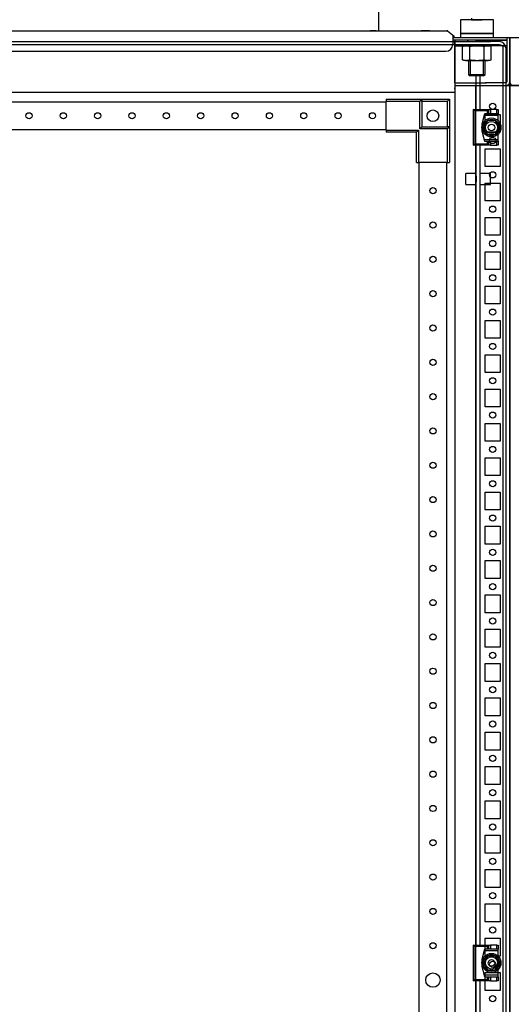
# Model space of a CAD drawing. Header units: inches. Extents: x 481 to 6166, y 980 to 4930.
# Tile 72 of 99: x 3541 to 3899, y 2883 to 3600. Entities that reach past the tile are written whole.
import ezdxf

# ---------------------------------------------------------------- set-up
doc = ezdxf.new("R2010")
doc.units = ezdxf.units.IN
doc.header["$MEASUREMENT"] = 0
doc.layers.add('HANDLE_ROTARY', color=7, linetype='Continuous')
doc.styles.get("Standard").update_dxf_attribs({"font": 'ARIALN.TTF'})
doc.dimstyles.get("Standard").update_dxf_attribs({"dimtxt": 25, "dimasz": 20, "dimexe": 5, "dimexo": 5, "dimgap": 10, "dimtad": 0, "dimtih": 1, "dimtoh": 1, "dimzin": 0, "dimdsep": 46, "dimtxsty": 'Standard', "dimcen": 10, "dimadec": 0, "dimazin": 0, "dimtfac": 1, "dimtofl": 0, "dimtmove": 0, "dimatfit": 3, "dimfxl": 1, "dimtolj": 1, "dimtzin": 0, "dimarcsym": 0})

# ---------------------------------------------------------------- blocks, each defined once
blk = doc.blocks.new('ENCL_FRONT')
for p, q in [((388, 2114.5), (364, 2114.5)), ((364, 2114.5), (364, 2104.5)), ((372.13, 2114.5), (372.14, 2114.5)), ((372.14, 2114.5), (372.2, 2114.5)), ((372.2, 2114.5), (372.29, 2114.5)), ((372.29, 2114.5), (372.45, 2114.5)), ((372.45, 2114.5), (372.6, 2114.5)), ((372.6, 2114.5), (372.79, 2114.5)), ((372.79, 2114.5), (373.02, 2114.5)), ((373.02, 2114.5), (373.3, 2114.5)), ((373.3, 2114.5), (373.54, 2114.5)), ((373.54, 2114.5), (373.83, 2114.5)), ((373.83, 2114.5), (374.14, 2114.5)), ((374.14, 2114.5), (374.49, 2114.5)), ((374.49, 2114.5), (374.79, 2114.5)), ((374.79, 2114.5), (375.11, 2114.5)), ((375.11, 2114.5), (375.46, 2114.5)), ((375.46, 2114.5), (375.82, 2114.5)), ((375.82, 2114.5), (376.14, 2114.5)), ((376.14, 2114.5), (376.45, 2114.5)), ((376.45, 2114.5), (376.82, 2114.5)), ((376.82, 2114.5), (377.17, 2114.5)), ((377.17, 2114.5), (377.49, 2114.5)), ((377.49, 2114.5), (377.79, 2114.5)), ((377.79, 2114.5), (378.14, 2114.5)), ((378.14, 2114.5), (378.44, 2114.5)), ((378.44, 2114.5), (378.72, 2114.5)), ((378.72, 2114.5), (378.95, 2114.5)), ((378.95, 2114.5), (379.22, 2114.5)), ((379.22, 2114.5), (379.41, 2114.5)), ((379.41, 2114.5), (379.61, 2114.5)), ((379.61, 2114.5), (379.73, 2114.5)), ((379.73, 2114.5), (379.78, 2114.5)), ((379.78, 2114.5), (379.82, 2114.5)), ((379.82, 2114.5), (379.86, 2114.5)), ((379.86, 2114.5), (379.87, 2114.5)), ((379.87, 2114.5), (379.87, 2114.5)), ((388, 2104.5), (388, 2114.5)), ((-400, 2069.49), (-400, 2101.5)), ((-400, 2101.5), (-358.5, 2101.5)), ((-353.73, 2106.5), (353.36, 2106.5)), ((-353.73, 2106.5), (354.09, 2106.5)), ((302.72, 2106.5), (298.28, 2106.5)), ((341.5, 2106.5), (335.5, 2106.5)), ((354.73, 2106.27), (359.36, 2102.39)), ((358.5, 2102.97), (358.5, 2096.5)), ((358.71, 2101.62), (358.5, 2101.8)), ((358.5, 2101.5), (359.85, 2101.5)), ((358.5, 2101.5), (360, 2101.5)), ((359.36, 2102.39), (358.71, 2101.62)), ((360, 2101.5), (400, 2101.5)), ((388, 2104.5), (364, 2104.5)), ((364, 2104.5), (388, 2104.5)), ((364, 2104.5), (364, 2101.5)), ((382.25, 2104.5), (369.75, 2104.5)), ((382, 2104.5), (370, 2104.5)), ((371.07, 2104.5), (380.93, 2104.5)), ((388, 2101.5), (388, 2104.5)), ((397.9, 2101.5), (397.9, 2069.3)), ((400, 2101.5), (400, 2066.5)), ((-400, 2098.5), (-400, 2098.5)), ((-400, 2098.5), (-400, 2066.5)), ((359.85, 2099.5), (358.5, 2099.5)), ((360, 2099.5), (358.5, 2099.5)), ((375, 2099.5), (358.5, 2099.5)), ((359.85, 2099.5), (359.85, 2099.5)), ((360, 2099.5), (360, 2069.18)), ((382.92, 2099.5), (360, 2099.5)), ((360, 2068.5), (360, 2098.9)), ((360.01, 2098.9), (360, 2098.9)), ((360, 2095.5), (375, 2095.5)), ((360.03, 2098.9), (360.01, 2098.9)), ((367.7, 2095.5), (365.61, 2094.94)), ((365.61, 2085.26), (365.61, 2094.94)), ((384.3, 2095.5), (367.7, 2095.5)), ((369, 2099.5), (370, 2099.5)), ((369.5, 2099.5), (370, 2099.5)), ((370, 2095.5), (369.5, 2095.5)), ((370, 2095.5), (382, 2095.5)), ((370.8, 2085.26), (370.8, 2094.94)), ((375, 2099.5), (383, 2099.5)), ((383, 2095.5), (375, 2095.5)), ((381.2, 2085.26), (381.2, 2094.94)), ((382, 2099.5), (383, 2099.5)), ((382, 2099.5), (382.5, 2099.5)), ((382.5, 2095.5), (382, 2095.5)), ((397.9, 2099.5), (382.92, 2099.5)), ((383, 2099.5), (397, 2099.5)), ((397.9, 2095.5), (383, 2095.5)), ((386.39, 2094.94), (384.3, 2095.5)), ((386.39, 2085.26), (386.39, 2094.94)), ((396.7, 2099.5), (395.5, 2099.5)), ((395.5, 2095.5), (397.5, 2095.5)), ((396.7, 2099.5), (397, 2099.5)), ((397, 2099.5), (397.9, 2099.5)), ((397.5, 2095.5), (397, 2095.5)), ((397.5, 2099.5), (397.5, 2099.5)), ((397.9, 2098.51), (397.94, 2098.51)), ((397.94, 2098.51), (397.97, 2098.51)), ((397.97, 2098.51), (397.99, 2098.51)), ((397.99, 2098.51), (398, 2098.51)), ((-353.5, 2091.5), (353.5, 2091.5)), ((365.61, 2085.26), (367.7, 2084.7)), ((367.7, 2084.7), (384.3, 2084.7)), ((370, 2084.7), (382, 2084.7)), ((370, 2084.7), (370, 2074.57)), ((371.07, 2084.7), (371.07, 2073.5)), ((380.93, 2073.5), (380.93, 2084.7)), ((382, 2074.57), (382, 2084.7)), ((384.3, 2084.7), (386.39, 2085.26)), ((370, 2074.57), (382, 2074.57)), ((370, 2074.57), (371.07, 2073.5)), ((380.93, 2073.5), (371.07, 2073.5)), ((380.93, 2073.5), (382, 2074.57)), ((-400, 2066.5), (-400, 171.5)), ((-375, 2066.5), (-400, 2066.5)), ((-400, 2066.5), (-385.25, 2066.5)), ((360, 2068.5), (360, 2061.57)), ((360, 2068.5), (382.92, 2068.5)), ((360, 2066.5), (400, 2066.5)), ((360, 2065.73), (360, 2065.17)), ((375, 2066.5), (375, 171.5)), ((375, 2066.5), (400, 2066.5)), ((397.1, 2068.5), (382, 2068.5)), ((393, 2068.5), (382, 2068.5)), ((389.75, 2068.5), (385.25, 2068.5)), ((385.25, 2066.5), (389.75, 2066.5)), ((397.9, 2069.49), (397.94, 2069.49)), ((400, 2069.49), (400, 2069.49)), ((400, 171.5), (400, 2066.5)), ((360, 2061.57), (-360, 2061.57)), ((360, 2065.17), (360, 2064.87)), ((360, 2064.23), (360, 2064.87)), ((360, 2064.2), (360, 2064.23)), ((360, 2061.57), (360, 171.5)), ((382, 2032.5), (382, 2045.5)), ((382, 2045.5), (393, 2045.5)), ((393, 2045.5), (393, 2032.5)), ((393, 2032.5), (382, 2032.5)), ((382, 2007.5), (382, 2020.5)), ((382, 2020.5), (393, 2020.5)), ((393, 2020.5), (393, 2007.5)), ((393, 2007.5), (382, 2007.5)), ((382, 1982.5), (382, 1995.5)), ((382, 1995.5), (393, 1995.5)), ((393, 1995.5), (393, 1982.5)), ((393, 1982.5), (382, 1982.5)), ((382, 1957.5), (382, 1970.5)), ((382, 1970.5), (393, 1970.5)), ((393, 1970.5), (393, 1957.5)), ((393, 1957.5), (382, 1957.5)), ((382, 1932.5), (382, 1945.5)), ((382, 1945.5), (393, 1945.5)), ((393, 1945.5), (393, 1932.5)), ((393, 1932.5), (382, 1932.5)), ((382, 1907.5), (382, 1920.5)), ((382, 1920.5), (393, 1920.5)), ((393, 1920.5), (393, 1907.5)), ((393, 1907.5), (382, 1907.5)), ((382, 1882.5), (382, 1895.5)), ((382, 1895.5), (393, 1895.5)), ((393, 1895.5), (393, 1882.5)), ((393, 1882.5), (382, 1882.5)), ((382, 1857.5), (382, 1870.5)), ((382, 1870.5), (393, 1870.5)), ((393, 1870.5), (393, 1857.5)), ((393, 1857.5), (382, 1857.5)), ((382, 1832.5), (382, 1845.5)), ((382, 1845.5), (393, 1845.5)), ((393, 1845.5), (393, 1832.5)), ((393, 1832.5), (382, 1832.5)), ((382, 1807.5), (382, 1820.5)), ((382, 1820.5), (393, 1820.5)), ((393, 1820.5), (393, 1807.5)), ((393, 1807.5), (382, 1807.5)), ((382, 1782.5), (382, 1795.5)), ((382, 1795.5), (393, 1795.5)), ((393, 1795.5), (393, 1782.5)), ((393, 1782.5), (382, 1782.5)), ((382, 1757.5), (382, 1770.5)), ((382, 1770.5), (393, 1770.5)), ((393, 1770.5), (393, 1757.5)), ((393, 1757.5), (382, 1757.5)), ((382, 1732.5), (382, 1745.5)), ((382, 1745.5), (393, 1745.5)), ((393, 1745.5), (393, 1732.5)), ((393, 1732.5), (382, 1732.5)), ((382, 1707.5), (382, 1720.5)), ((382, 1720.5), (393, 1720.5)), ((393, 1720.5), (393, 1707.5)), ((393, 1707.5), (382, 1707.5)), ((382, 1682.5), (382, 1695.5)), ((382, 1695.5), (393, 1695.5)), ((393, 1695.5), (393, 1682.5)), ((393, 1682.5), (382, 1682.5)), ((382, 1657.5), (382, 1670.5)), ((382, 1670.5), (393, 1670.5)), ((393, 1670.5), (393, 1657.5)), ((393, 1657.5), (382, 1657.5)), ((382, 1632.5), (382, 1645.5)), ((382, 1645.5), (393, 1645.5)), ((393, 1645.5), (393, 1632.5)), ((393, 1632.5), (382, 1632.5)), ((382, 1607.5), (382, 1620.5)), ((382, 1620.5), (393, 1620.5)), ((393, 1620.5), (393, 1607.5)), ((393, 1607.5), (382, 1607.5)), ((382, 1582.5), (382, 1595.5)), ((382, 1595.5), (393, 1595.5)), ((393, 1595.5), (393, 1582.5)), ((393, 1582.5), (382, 1582.5)), ((382, 1557.5), (382, 1570.5)), ((382, 1570.5), (393, 1570.5)), ((393, 1570.5), (393, 1557.5)), ((393, 1557.5), (382, 1557.5)), ((382, 1532.5), (382, 1545.5)), ((382, 1545.5), (393, 1545.5)), ((393, 1545.5), (393, 1532.5)), ((393, 1532.5), (382, 1532.5)), ((382, 1507.5), (382, 1520.5)), ((382, 1520.5), (393, 1520.5)), ((393, 1520.5), (393, 1507.5)), ((393, 1507.5), (382, 1507.5)), ((382, 1482.5), (382, 1495.5)), ((382, 1495.5), (393, 1495.5)), ((393, 1495.5), (393, 1482.5)), ((393, 1482.5), (382, 1482.5)), ((382, 1457.5), (382, 1470.5)), ((382, 1470.5), (393, 1470.5)), ((393, 1470.5), (393, 1457.5)), ((393, 1457.5), (382, 1457.5)), ((382, 1432.5), (382, 1445.5)), ((382, 1445.5), (393, 1445.5)), ((393, 1445.5), (393, 1432.5)), ((393, 1432.5), (382, 1432.5)), ((382, 1407.5), (382, 1420.5)), ((382, 1420.5), (393, 1420.5)), ((393, 1420.5), (393, 1407.5)), ((393, 1407.5), (382, 1407.5))]:
    blk.add_line(p, q)
for centre in [(387.5, 2051.4), (387.5, 2026.5), (387.5, 2001.5), (387.5, 1976.5), (387.5, 1951.5), (387.5, 1926.5), (387.5, 1901.5), (387.5, 1876.5), (387.5, 1851.5), (387.5, 1826.5), (387.5, 1801.5), (387.5, 1776.5), (387.5, 1751.5), (387.5, 1726.5), (387.5, 1701.5), (387.5, 1676.5), (387.5, 1651.5), (387.5, 1626.5), (387.5, 1601.5), (387.5, 1576.5), (387.5, 1551.5), (387.5, 1526.5), (387.5, 1501.5), (387.5, 1476.5), (387.5, 1451.5), (387.5, 1426.5), (387.5, 1401.5)]:
    blk.add_circle(centre, 2.25)
for centre, radius, start, end in [((376, 2115.5), 4, 180, 194.47751), ((354.09, 2105.5), 1, 50, 90), ((353.5, 2096.5), 5, 270, 0), ((368.88, 2082.54), 12.83, 101.45405, 104.794), ((368.34, 2085.22), 10.1, 97.25185, 101.45405), ((368.24, 2085.98), 9.33, 93.51871, 97.25185), ((368.2, 2086.58), 8.73, 90, 93.51871), ((368.2, 2086.58), 8.73, 89.54305, 90), ((368.2, 2086.54), 8.77, 85.87993, 89.54305), ((368.16, 2085.89), 9.42, 82.45854, 85.87993), ((368.06, 2085.13), 10.18, 78.4273, 82.45854), ((367.52, 2082.5), 12.87, 75.206, 78.4273), ((377.35, 2046.04), 49.34, 95.929, 97.63074), ((376.27, 2056.5), 38.82, 93.76615, 95.929), ((376.07, 2059.47), 35.85, 91.83054, 93.76615), ((376, 2061.77), 33.55, 89.76216, 91.83054), ((376, 2061.62), 33.69, 87.85704, 89.76216), ((375.9, 2059.11), 36.2, 86.08416, 87.85704), ((375.7, 2056.18), 39.14, 84.01026, 86.08416), ((374.63, 2045.91), 49.47, 82.36926, 84.01026), ((384.47, 2082.54), 12.83, 101.45405, 104.794), ((383.93, 2085.22), 10.1, 97.25185, 101.45405), ((383.83, 2085.98), 9.33, 93.51871, 97.25185), ((383.79, 2086.58), 8.73, 90, 93.51871), ((383.79, 2086.58), 8.73, 89.54305, 90), ((383.79, 2086.54), 8.77, 85.87993, 89.54305), ((383.75, 2085.89), 9.42, 82.45854, 85.87993), ((383.65, 2085.13), 10.18, 78.4273, 82.45854), ((383.11, 2082.5), 12.87, 75.206, 78.4273), ((368.89, 2097.7), 12.87, 255.206, 258.4273), ((368.35, 2095.07), 10.18, 258.4273, 262.45854), ((368.25, 2094.31), 9.42, 262.45854, 265.87993), ((368.2, 2093.66), 8.77, 265.87993, 269.54305), ((368.2, 2093.62), 8.73, 269.54305, 270), ((368.2, 2093.62), 8.73, 270, 273.51871), ((368.17, 2094.22), 9.33, 273.51871, 277.25185), ((368.07, 2094.98), 10.1, 277.25185, 281.45405), ((367.53, 2097.66), 12.83, 281.45405, 284.794), ((377.37, 2134.29), 49.47, 262.36926, 264.01026), ((376.29, 2124.02), 39.14, 264.01026, 266.08416), ((376.09, 2121.09), 36.2, 266.08416, 267.85704), ((376, 2118.58), 33.69, 267.85704, 269.76216), ((376, 2118.43), 33.55, 269.76216, 271.83054), ((375.93, 2120.73), 35.85, 271.83054, 273.76615), ((375.73, 2123.7), 38.82, 273.76615, 275.929), ((374.64, 2134.16), 49.34, 275.929, 277.63074), ((384.48, 2097.7), 12.87, 255.206, 258.4273), ((383.94, 2095.07), 10.18, 258.4273, 262.45854), ((383.84, 2094.31), 9.42, 262.45854, 265.87993), ((383.79, 2093.66), 8.77, 265.87993, 269.54305), ((383.79, 2093.62), 8.73, 269.54305, 270), ((383.79, 2093.62), 8.73, 270, 273.51871), ((383.76, 2094.22), 9.33, 273.51871, 277.25185), ((383.66, 2094.98), 10.1, 277.25185, 281.45405), ((383.12, 2097.66), 12.83, 281.45405, 284.794), ((-397.2, 2069.3), 2.8, 180, 270), ((397.1, 2069.3), 0.8, 270, 360), ((397.2, 2069.3), 2.8, 270, 0)]:
    blk.add_arc(centre, radius, start, end)
blk = doc.blocks.new('DOOR_FRONT')
for p, q in [((-386, 0), (386, 0)), ((386, 0), (386, 0)), ((392.5, 0), (386, 0)), ((392.5, 0), (392.5, 0)), ((392.5, 0), (392.5, 0)), ((394.22, -0.34), (392.5, 0)), ((-386, -2), (386, -2)), ((386, -2), (386, -2)), ((386, -2), (392.5, -2)), ((392.5, -2), (392.5, -2)), ((392.5, -2), (393.46, -2.19)), ((393.46, -2.19), (394.27, -2.73)), ((395.68, -1.32), (394.22, -0.34)), ((394.27, -2.73), (394.81, -3.54)), ((394.81, -3.54), (395, -4.5)), ((395, -4.5), (395, -1962.5)), ((396.66, -2.78), (395.68, -1.32)), ((397, -4.5), (396.66, -2.78)), ((397, -4.5), (397, -1962.5)), ((378.5, -24.5), (375.5, -24.5)), ((375.5, -49.5), (375.5, -24.5)), ((378.5, -49.5), (378.5, -24.5)), ((310, -42), (336, -42)), ((310, -42), (310, -43.5)), ((334.5, -43.5), (336, -42)), ((336, -42), (336, -62)), ((336, -43.5), (336, -42)), ((336, -42), (356, -42)), ((354.8, -43.2), (355.1, -42.9)), ((355.1, -42.9), (355.38, -42.62)), ((355.38, -42.62), (355.63, -42.37)), ((355.63, -42.37), (355.79, -42.21)), ((355.79, -42.21), (355.91, -42.09)), ((355.91, -42.09), (355.98, -42.02)), ((355.98, -42.02), (356, -42)), ((356, -42), (356, -62)), ((310, -44), (-310, -44)), ((310, -64.5), (310, -43.5)), ((334.5, -43.5), (310, -43.5)), ((334.5, -63.5), (334.5, -43.5)), ((354.5, -43.5), (336, -43.5)), ((336, -43.5), (336, -62)), ((354.5, -43.5), (354.8, -43.2)), ((354.5, -62), (354.5, -43.5)), ((373.41, -49.5), (384.81, -49.5)), ((373.41, -49.5), (375.31, -49.5)), ((374.41, -50.5), (373.41, -49.5)), ((373.41, -49.5), (373.41, -75.5)), ((375.31, -49.5), (375.5, -49.5)), ((378.5, -49.5), (378.81, -49.5)), ((384.81, -49.5), (383.81, -50.5)), ((384.81, -49.5), (385.81, -49.5)), ((384.81, -52.5), (384.81, -49.5)), ((390.41, -49.5), (385.81, -49.5)), ((385.81, -49.5), (385.81, -52.5)), ((390.41, -49.5), (391.41, -49.5)), ((390.41, -52.5), (390.41, -49.5)), ((391.41, -49.5), (391.41, -52.5)), ((383.81, -50.5), (374.41, -50.5)), ((374.41, -50.5), (374.41, -74.5)), ((381.61, -52.5), (379.61, -60)), ((381.34, -53.5), (379.61, -60)), ((381.61, -52.5), (381.34, -53.5)), ((381.34, -53.5), (391.41, -53.5)), ((391.41, -52.5), (381.61, -52.5)), ((383.81, -52.5), (381.61, -52.5)), ((383.81, -52.5), (383.81, -50.5)), ((384.81, -52.5), (383.81, -52.5)), ((385.81, -52.5), (384.81, -52.5)), ((390.41, -52.5), (385.81, -52.5)), ((391.41, -52.5), (390.41, -52.5)), ((391.41, -53.5), (391.41, -52.5)), ((391.41, -57.54), (391.41, -53.5)), ((-310, -64), (310, -64)), ((310, -64.5), (310, -66)), ((310, -64.5), (333.5, -64.5)), ((333.5, -64.5), (332, -66)), ((333.5, -64.5), (333.5, -88)), ((334.5, -63.5), (336, -62)), ((354.5, -63.5), (334.5, -63.5)), ((336, -62), (356, -62)), ((336, -62), (354.5, -62)), ((354.5, -63.5), (356, -62)), ((356, -62), (354.5, -62)), ((354.5, -88), (354.5, -63.5)), ((356, -62), (356, -88)), ((379.61, -60), (379.61, -65)), ((383.72, -57.5), (380.83, -62.5)), ((381.54, -61.28), (380.83, -62.5)), ((380.83, -62.5), (383.72, -67.5)), ((380.83, -62.5), (381.22, -63.17)), ((381.22, -63.17), (381.61, -63.85)), ((382.25, -60.05), (381.54, -61.28)), ((381.61, -63.85), (381.96, -64.45)), ((381.96, -64.45), (382.31, -65.05)), ((382.59, -59.45), (382.25, -60.05)), ((382.94, -58.85), (382.59, -59.45)), ((383.33, -58.17), (382.94, -58.85)), ((383.72, -57.5), (383.33, -58.17)), ((389.49, -57.5), (383.72, -57.5)), ((385.13, -57.5), (383.72, -57.5)), ((386.54, -57.5), (385.13, -57.5)), ((387.24, -57.5), (386.54, -57.5)), ((387.94, -57.5), (387.24, -57.5)), ((388.72, -57.5), (387.94, -57.5)), ((389.49, -57.5), (388.72, -57.5)), ((388.99, -62.5), (388.99, -62.5)), ((392.38, -62.5), (389.49, -57.5)), ((390.2, -58.72), (389.49, -57.5)), ((389.49, -67.5), (392.38, -62.5)), ((390.91, -59.95), (390.2, -58.72)), ((391.25, -60.55), (390.91, -59.95)), ((390.97, -64.95), (391.68, -63.72)), ((391.6, -61.15), (391.25, -60.55)), ((391.99, -61.83), (391.6, -61.15)), ((391.68, -63.72), (392.38, -62.5)), ((392.38, -62.5), (391.99, -61.83)), ((332, -66), (310, -66)), ((332, -88), (332, -66)), ((379.61, -65), (381.34, -71.5)), ((379.61, -65), (381.61, -72.5)), ((391.41, -71.5), (381.34, -71.5)), ((381.34, -71.5), (381.61, -72.5)), ((382.31, -65.05), (383.02, -66.28)), ((383.02, -66.28), (383.72, -67.5)), ((383.72, -67.5), (389.49, -67.5)), ((383.72, -67.5), (384.5, -67.5)), ((384.5, -67.5), (385.28, -67.5)), ((385.28, -67.5), (385.97, -67.5)), ((385.97, -67.5), (386.67, -67.5)), ((386.67, -67.5), (388.08, -67.5)), ((388.08, -67.5), (389.49, -67.5)), ((389.49, -67.5), (389.88, -66.83)), ((389.88, -66.83), (390.27, -66.15)), ((390.27, -66.15), (390.62, -65.55)), ((390.62, -65.55), (390.97, -64.95)), ((391.41, -71.5), (391.41, -67.46)), ((391.41, -72.5), (391.41, -71.5)), ((373.41, -75.5), (374.41, -74.5)), ((384.81, -75.5), (373.41, -75.5)), ((375.31, -75.5), (373.41, -75.5)), ((374.41, -74.5), (383.81, -74.5)), ((375.5, -75.5), (375.31, -75.5)), ((375.5, -658), (375.5, -75.5)), ((378.5, -658), (378.5, -75.5)), ((378.81, -75.5), (378.5, -75.5)), ((381.61, -72.5), (383.81, -72.5)), ((381.61, -72.5), (391.41, -72.5)), ((383.81, -74.5), (383.81, -72.5)), ((383.81, -72.5), (384.81, -72.5)), ((383.81, -74.5), (384.81, -75.5)), ((384.81, -72.5), (385.81, -72.5)), ((384.81, -75.5), (384.81, -72.5)), ((385.81, -75.5), (384.81, -75.5)), ((385.81, -72.5), (390.41, -72.5)), ((385.81, -72.5), (385.81, -75.5)), ((385.81, -75.5), (390.41, -75.5)), ((390.41, -72.5), (391.41, -72.5)), ((390.41, -75.5), (390.41, -72.5)), ((391.41, -75.5), (390.41, -75.5)), ((391.41, -72.5), (391.41, -75.5)), ((332, -88), (333.5, -88)), ((354.5, -88), (333.5, -88)), ((333.99, -1879), (333.99, -88)), ((353.99, -88), (353.99, -1879)), ((354.5, -88), (356, -88)), ((368, -104), (368, -96)), ((375.5, -96), (368, -96)), ((375.5, -104), (375.5, -96)), ((375.5, -98), (375.5, -102)), ((378.5, -104), (378.5, -96)), ((386, -96), (378.5, -96)), ((378.5, -102), (378.5, -98)), ((386, -104), (386, -96)), ((368, -104), (375.5, -104)), ((378.5, -104), (386, -104)), ((373.41, -658), (384.81, -658)), ((373.41, -658), (375.31, -658)), ((374.41, -659), (373.41, -658)), ((373.41, -658), (373.41, -684)), ((383.81, -659), (374.41, -659)), ((374.41, -659), (374.41, -683)), ((375.31, -658), (375.5, -658)), ((378.5, -658), (378.81, -658)), ((384.81, -658), (383.81, -659)), ((383.81, -661), (383.81, -659)), ((384.81, -658), (385.81, -658)), ((384.81, -661), (384.81, -658)), ((390.41, -658), (385.81, -658)), ((385.81, -658), (385.81, -661)), ((390.41, -658), (391.41, -658)), ((390.41, -661), (390.41, -658)), ((391.41, -658), (391.41, -661)), ((381.61, -661), (379.61, -668.5)), ((381.34, -662), (379.61, -668.5)), ((383.72, -666), (380.83, -671)), ((381.61, -661), (381.34, -662)), ((381.34, -662), (391.41, -662)), ((391.41, -661), (381.61, -661)), ((383.81, -661), (381.61, -661)), ((383.33, -666.67), (382.94, -667.35)), ((383.72, -666), (383.33, -666.67)), ((389.49, -666), (383.72, -666)), ((385.13, -666), (383.72, -666)), ((384.81, -661), (383.81, -661)), ((385.81, -661), (384.81, -661)), ((386.54, -666), (385.13, -666)), ((390.41, -661), (385.81, -661)), ((387.24, -666), (386.54, -666)), ((387.94, -666), (387.24, -666)), ((388.72, -666), (387.94, -666)), ((389.49, -666), (388.72, -666)), ((392.38, -671), (389.49, -666)), ((390.2, -667.22), (389.49, -666)), ((391.41, -661), (390.41, -661)), ((391.41, -662), (391.41, -661)), ((391.41, -666.04), (391.41, -662)), ((379.61, -668.5), (379.61, -673.5)), ((379.61, -673.5), (381.34, -680)), ((379.61, -673.5), (381.61, -681)), ((381.54, -669.78), (380.83, -671)), ((380.83, -671), (383.72, -676)), ((380.83, -671), (381.22, -671.67)), ((381.22, -671.67), (381.61, -672.35)), ((382.25, -668.55), (381.54, -669.78)), ((381.61, -672.35), (381.96, -672.95)), ((381.96, -672.95), (382.31, -673.55)), ((382.59, -667.95), (382.25, -668.55)), ((382.31, -673.55), (383.02, -674.78)), ((382.94, -667.35), (382.59, -667.95)), ((388.99, -671), (388.99, -671)), ((389.49, -676), (392.38, -671)), ((390.91, -668.45), (390.2, -667.22)), ((390.27, -674.65), (390.62, -674.05)), ((390.62, -674.05), (390.97, -673.45)), ((391.25, -669.05), (390.91, -668.45)), ((390.97, -673.45), (391.68, -672.22)), ((391.6, -669.65), (391.25, -669.05)), ((391.99, -670.33), (391.6, -669.65)), ((391.68, -672.22), (392.38, -671)), ((392.38, -671), (391.99, -670.33)), ((391.41, -680), (381.34, -680)), ((381.34, -680), (381.61, -681)), ((381.61, -681), (383.81, -681)), ((381.61, -681), (391.41, -681)), ((383.02, -674.78), (383.72, -676)), ((383.72, -676), (389.49, -676)), ((383.72, -676), (384.5, -676)), ((383.81, -683), (383.81, -681)), ((383.81, -681), (384.81, -681)), ((384.5, -676), (385.28, -676)), ((384.81, -681), (385.81, -681)), ((384.81, -684), (384.81, -681)), ((385.28, -676), (385.97, -676)), ((385.81, -681), (390.41, -681)), ((385.81, -681), (385.81, -684)), ((385.97, -676), (386.67, -676)), ((386.67, -676), (388.08, -676)), ((388.08, -676), (389.49, -676)), ((389.49, -676), (389.88, -675.33)), ((389.88, -675.33), (390.27, -674.65)), ((390.41, -681), (391.41, -681)), ((390.41, -684), (390.41, -681)), ((391.41, -680), (391.41, -675.96)), ((391.41, -681), (391.41, -680)), ((391.41, -681), (391.41, -684)), ((373.41, -684), (374.41, -683)), ((384.81, -684), (373.41, -684)), ((375.31, -684), (373.41, -684)), ((374.41, -683), (383.81, -683)), ((375.5, -684), (375.31, -684)), ((375.5, -878), (375.5, -684)), ((378.5, -878), (378.5, -684)), ((378.81, -684), (378.5, -684)), ((383.81, -683), (384.81, -684)), ((385.81, -684), (384.81, -684)), ((385.81, -684), (390.41, -684)), ((391.41, -684), (390.41, -684))]:
    blk.add_line(p, q)
for centre, radius in [((344, -54), 4.25), ((50, -54), 2.25), ((75, -54), 2.25), ((100, -54), 2.25), ((125, -54), 2.25), ((150, -54), 2.25), ((175, -54), 2.25), ((200, -54), 2.25), ((225, -54), 2.25), ((250, -54), 2.25), ((275, -54), 2.25), ((300, -54), 2.25), ((386.61, -62.5), 6.9), ((386.61, -62.5), 5.92), ((386.61, -62.5), 4.45), ((386.61, -62.5), 2.39), ((343.99, -108.5), 2.25), ((343.99, -133.5), 2.25), ((343.99, -158.5), 2.25), ((343.99, -183.5), 2.25), ((343.99, -208.5), 2.25), ((343.99, -233.5), 2.25), ((343.99, -258.5), 2.25), ((343.99, -283.5), 2.25), ((343.99, -308.5), 2.25), ((343.99, -333.5), 2.25), ((343.99, -358.5), 2.25), ((343.99, -383.5), 2.25), ((343.99, -408.5), 2.25), ((343.99, -433.5), 2.25), ((343.99, -458.5), 2.25), ((343.99, -483.5), 2.25), ((343.99, -508.5), 2.25), ((343.99, -533.5), 2.25), ((343.99, -558.5), 2.25), ((343.99, -583.5), 2.25), ((343.99, -608.5), 2.25), ((343.99, -633.5), 2.25), ((343.99, -658.5), 2.25), ((386.61, -671), 6.9), ((386.61, -671), 5.92), ((386.61, -671), 4.45), ((386.61, -671), 2.39), ((343.99, -683.5), 5.25)]:
    blk.add_circle(centre, radius)
blk = doc.blocks.new('TOP_FAN_FRONT')
at = {"linetype": 'Continuous'}
for p, q in [((-304.8, 282.7), (304.8, 282.7)), ((-304.8, 0), (-304.8, 282.7)), ((304.8, 27.38), (304.8, 282.7)), ((304.8, 0), (304.8, 282.7))]:
    blk.add_line(p, q, dxfattribs=at)
blk.add_line((-304.8, 0), (304.8, 0))
for points in [[(-304.8, 237.6), (-314.11, 237.6), (-314.11, 240.97, -0.219797), (-311.88, 245.8), (-304.8, 251.83)], [(-263.18, 237.6), (-263.18, 239.13, -0.414214), (-250.48, 251.83), (-205.08, 251.83, -0.414214), (-192.38, 239.13), (-192.38, 237.6), (-263.18, 237.6)], [(-110.78, 237.6), (-110.78, 239.13, -0.414214), (-98.08, 251.83), (-52.68, 251.83, -0.414214), (-39.98, 239.13), (-39.98, 237.6), (-110.78, 237.6)], [(110.78, 237.6), (110.78, 239.13, 0.414214), (98.08, 251.83), (52.68, 251.83, 0.414214), (39.98, 239.13), (39.98, 237.6), (110.78, 237.6)], [(263.18, 237.6), (263.18, 239.13, 0.414214), (250.48, 251.83), (205.08, 251.83, 0.414214), (192.38, 239.13), (192.38, 237.6), (263.18, 237.6)], [(304.8, 237.6), (314.11, 237.6), (314.11, 240.97, 0.219797), (311.88, 245.8), (304.8, 251.83)], [(-304.8, 196.45), (-314.11, 196.45), (-314.11, 199.82, -0.219797), (-311.88, 204.66), (-304.8, 210.68)], [(-263.18, 196.45), (-263.18, 197.98, -0.414214), (-250.48, 210.68), (-205.08, 210.68, -0.414214), (-192.38, 197.98), (-192.38, 196.45), (-263.18, 196.45)], [(-110.78, 196.45), (-110.78, 197.98, -0.414214), (-98.08, 210.68), (-52.68, 210.68, -0.414214), (-39.98, 197.98), (-39.98, 196.45), (-110.78, 196.45)], [(110.78, 196.45), (110.78, 197.98, 0.414214), (98.08, 210.68), (52.68, 210.68, 0.414214), (39.98, 197.98), (39.98, 196.45), (110.78, 196.45)], [(263.18, 196.45), (263.18, 197.98, 0.414214), (250.48, 210.68), (205.08, 210.68, 0.414214), (192.38, 197.98), (192.38, 196.45), (263.18, 196.45)], [(304.8, 196.45), (314.11, 196.45), (314.11, 199.82, 0.219797), (311.88, 204.66), (304.8, 210.68)], [(-304.8, 155.3), (-314.11, 155.3), (-314.11, 158.67, -0.219797), (-311.88, 163.51), (-304.8, 169.53)], [(-263.18, 155.3), (-263.18, 156.83, -0.414214), (-250.48, 169.53), (-205.08, 169.53, -0.414214), (-192.38, 156.83), (-192.38, 155.3), (-263.18, 155.3)], [(-110.78, 155.3), (-110.78, 156.83, -0.414214), (-98.08, 169.53), (-52.68, 169.53, -0.414214), (-39.98, 156.83), (-39.98, 155.3), (-110.78, 155.3)], [(110.78, 155.3), (110.78, 156.83, 0.414214), (98.08, 169.53), (52.68, 169.53, 0.414214), (39.98, 156.83), (39.98, 155.3), (110.78, 155.3)], [(263.18, 155.3), (263.18, 156.83, 0.414214), (250.48, 169.53), (205.08, 169.53, 0.414214), (192.38, 156.83), (192.38, 155.3), (263.18, 155.3)], [(304.8, 155.3), (314.11, 155.3), (314.11, 158.67, 0.219797), (311.88, 163.51), (304.8, 169.53)], [(-304.8, 114.15), (-314.11, 114.15), (-314.11, 117.52, -0.219797), (-311.88, 122.36), (-304.8, 128.38)], [(-263.18, 114.15), (-263.18, 115.68, -0.414214), (-250.48, 128.38), (-205.08, 128.38, -0.414214), (-192.38, 115.68), (-192.38, 114.15), (-263.18, 114.15)], [(-110.78, 114.15), (-110.78, 115.68, -0.414214), (-98.08, 128.38), (-52.68, 128.38, -0.414214), (-39.98, 115.68), (-39.98, 114.15), (-110.78, 114.15)], [(110.78, 114.15), (110.78, 115.68, 0.414214), (98.08, 128.38), (52.68, 128.38, 0.414214), (39.98, 115.68), (39.98, 114.15), (110.78, 114.15)], [(263.18, 114.15), (263.18, 115.68, 0.414214), (250.48, 128.38), (205.08, 128.38, 0.414214), (192.38, 115.68), (192.38, 114.15), (263.18, 114.15)], [(304.8, 114.15), (314.11, 114.15), (314.11, 117.52, 0.219797), (311.88, 122.36), (304.8, 128.38)], [(-304.8, 73), (-314.11, 73), (-314.11, 76.38, -0.219797), (-311.88, 81.21), (-304.8, 87.24)], [(-263.18, 73), (-263.18, 74.54, -0.414214), (-250.48, 87.24), (-205.08, 87.24, -0.414214), (-192.38, 74.54), (-192.38, 73), (-263.18, 73)], [(-110.78, 73), (-110.78, 74.54, -0.414214), (-98.08, 87.24), (-52.68, 87.24, -0.414214), (-39.98, 74.54), (-39.98, 73), (-110.78, 73)], [(110.78, 73), (110.78, 74.54, 0.414214), (98.08, 87.24), (52.68, 87.24, 0.414214), (39.98, 74.54), (39.98, 73), (110.78, 73)], [(263.18, 73), (263.18, 74.54, 0.414214), (250.48, 87.24), (205.08, 87.24, 0.414214), (192.38, 74.54), (192.38, 73), (263.18, 73)], [(304.8, 73), (314.11, 73), (314.11, 76.38, 0.219797), (311.88, 81.21), (304.8, 87.24)], [(-304.8, 31.86), (-314.11, 31.86), (-314.11, 35.23, -0.219797), (-311.88, 40.06), (-304.8, 46.09)], [(-263.18, 31.86), (-263.18, 33.39, -0.414214), (-250.48, 46.09), (-205.08, 46.09, -0.414214), (-192.38, 33.39), (-192.38, 31.86), (-263.18, 31.86)], [(-110.78, 31.86), (-110.78, 33.39, -0.414214), (-98.08, 46.09), (-52.68, 46.09, -0.414214), (-39.98, 33.39), (-39.98, 31.86), (-110.78, 31.86)], [(110.78, 31.86), (110.78, 33.39, 0.414214), (98.08, 46.09), (52.68, 46.09, 0.414214), (39.98, 33.39), (39.98, 31.86), (110.78, 31.86)], [(263.18, 31.86), (263.18, 33.39, 0.414214), (250.48, 46.09), (205.08, 46.09, 0.414214), (192.38, 33.39), (192.38, 31.86), (263.18, 31.86)], [(304.8, 31.86), (314.11, 31.86), (314.11, 35.23, 0.219797), (311.88, 40.06), (304.8, 46.09)]]:
    blk.add_lwpolyline(points, format="xyb", dxfattribs=at)
blk = doc.blocks.new('*D144')
at = {"color": 0, "linetype": 'Continuous', "lineweight": -2, "transparency": 16777216}
for p, q in [((3098.19, 3607.16), (3098.19, 4019.78)), ((4698.19, 3591.97), (4698.19, 4019.78)), ((3118.19, 4014.78), (3737.16, 4014.78)), ((4678.19, 4014.78), (3945.63, 4014.78))]:
    blk.add_line(p, q, dxfattribs=at)
at = {"color": 0, "linetype": 'Continuous', "transparency": 16777216}
for points in [[(3118.19, 4018.12), (3118.19, 4011.45), (3098.19, 4014.78)], [(4678.19, 4018.12), (4678.19, 4011.45), (4698.19, 4014.78)]]:
    blk.add_solid(points, dxfattribs=at)
at = {"layer": 'DEFPOINTS', "color": 0, "linetype": 'Continuous', "transparency": 16777216}
for p in [(3098.19, 4014.78), (3098.19, 3602.16), (4698.19, 3586.97)]:
    blk.add_point(p, dxfattribs=at)
at = {"color": 0, "linetype": 'Continuous', "transparency": 16777216, "insert": (3841.39, 4014.78), "char_height": 25, "attachment_point": 5}
blk.add_mtext('\\A1;1600.00 [63.0"]', dxfattribs=at)

msp = doc.modelspace()

# ---------------------------------------------------------------- block references
for name, p in [('TOP_FAN_FRONT', (3498.01, 3591.97)), ('ENCL_FRONT', (3498.192, 1485.47)), ('ENCL_FRONT', (4298.192, 1485.47))]:
    msp.add_blockref(name, p)
at = {"layer": 'HANDLE_ROTARY'}
msp.add_blockref('DOOR_FRONT', (3498.192, 3583.97), dxfattribs=at)

# ---------------------------------------------------------------- dimensions: what is measured, and where the dimension line sits
at = {"linetype": 'Continuous'}
dim = msp.add_linear_dim(base=(3098.192, 4014.782), p1=(4698.192, 3586.97), p2=(3098.192, 3602.162), angle=180, dimstyle='Standard', dxfattribs=at)
dim.commit()
dim.dimension.update_dxf_attribs({"geometry": '*D144', "text_midpoint": (3841.394, 4014.782), "dimtype": 160})

doc.saveas('drawing.dxf')
